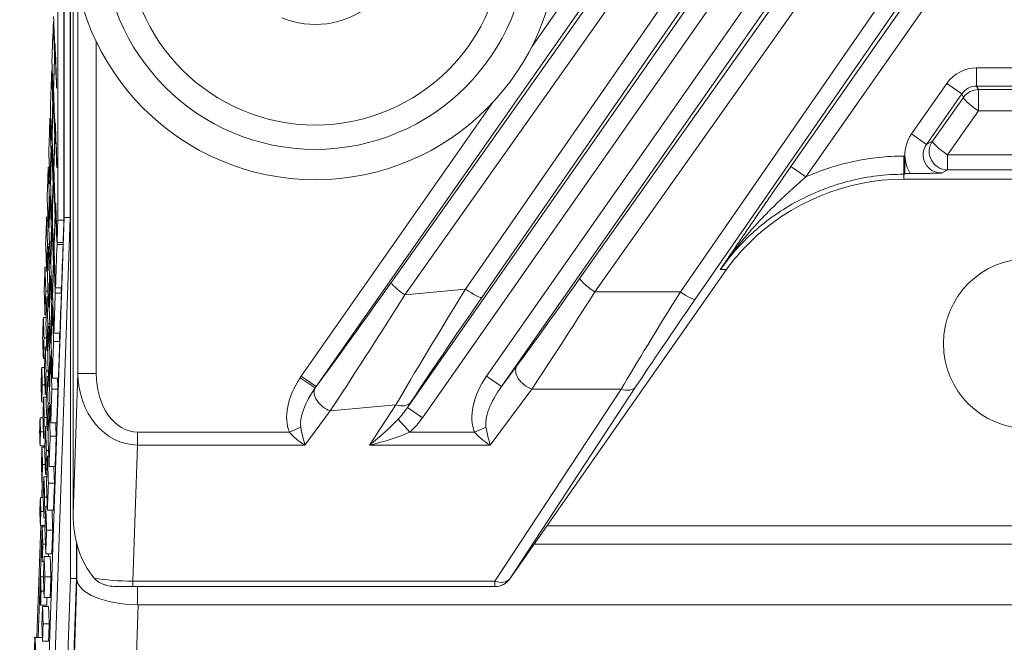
# Model space of a CAD drawing. Header units: millimetres. Extents: x 4 to 836, y 5 to 589.
# Tile 135 of 163: x 662 to 678, y 284 to 294. Entities that reach past the tile are written whole.
import ezdxf

# ---------------------------------------------------------------- set-up
doc = ezdxf.new("R2010")
doc.units = ezdxf.units.MM
doc.layers.add('1', color=7, linetype='Continuous', true_color=0xffffff)
doc.styles.add('ideas_simplex', font='simplex.shx')
doc.dimstyles.get("Standard").update_dxf_attribs({"dimtxt": 0.18, "dimasz": 0.18, "dimexe": 0.18, "dimexo": 0.0625, "dimgap": 0.09, "dimtad": 0, "dimtih": 1, "dimtoh": 1, "dimdec": 4, "dimzin": 0, "dimdsep": 46, "dimtxsty": 'Standard', "dimcen": 0.09, "dimadec": 0, "dimazin": 0, "dimtfac": 1, "dimtdec": 4, "dimtofl": 0, "dimtmove": 0, "dimatfit": 3, "dimfxl": 1, "dimtolj": 1, "dimtzin": 0, "dimarcsym": 0})

# ---------------------------------------------------------------- blocks, each defined once
blk = doc.blocks.new('_U5')
at = {"layer": '1', "color": 152, "lineweight": 13}
for p, q in [((691.391509, 321.859267), (806.925403, 321.859267)), ((663.165133, 260.359191), (806.925403, 260.359191))]:
    blk.add_line(p, q, dxfattribs=at)
at = {"layer": '1', "color": 27, "lineweight": 13}
blk.add_line((804.925403, 321.859267), (804.925403, 260.359191), dxfattribs=at)
at = {"layer": '1', "color": 87, "lineweight": 25}
for p, q in [((803.425403, 299.696729), (797.800403, 299.696729)), ((797.800403, 299.696729), (797.800403, 298.196729)), ((803.425403, 298.196729), (803.425403, 299.696729)), ((797.800403, 284.021729), (797.800403, 282.521729)), ((803.425403, 282.521729), (803.425403, 284.021729)), ((797.800403, 282.521729), (803.425403, 282.521729))]:
    blk.add_line(p, q, dxfattribs=at)
at = {"layer": '1', "color": 27, "lineweight": 18}
for points in [[(804.925403, 321.859267), (805.454384, 318.859269), (804.396422, 318.859265)], [(804.925403, 260.359191), (804.396422, 263.359189), (805.454384, 263.359193)]]:
    blk.add_solid(points, dxfattribs=at)
at = {"layer": '1', "color": 87, "linetype": 'Continuous', "lineweight": 25, "char_height": 3, "attachment_point": 7, "rotation": 90, "line_spacing_factor": 1.204819, "style": 'ideas_simplex'}
for s, insert in [('\\W1.2558;2.421', (803.271903, 283.969229)), ('\\W1.2097;61,5', (795.959403, 285.454229))]:
    blk.add_mtext(s, dxfattribs=dict(at, insert=insert))
blk = doc.blocks.new('_U6')
at = {"layer": '1', "color": 152, "lineweight": 13}
for p, q in [((707.915586, 361.359343), (604.33873, 361.359343)), ((696.641509, 245.904525), (604.338729, 245.904525))]:
    blk.add_line(p, q, dxfattribs=at)
at = {"layer": '1', "color": 27, "lineweight": 13}
blk.add_line((606.338729, 245.904525), (606.33873, 361.359343), dxfattribs=at)
at = {"layer": '1', "color": 87, "lineweight": 25}
for p, q in [((604.83873, 310.734434), (599.21373, 310.734434)), ((599.21373, 310.734434), (599.21373, 309.234434)), ((604.83873, 309.234434), (604.83873, 310.734434)), ((599.21373, 298.029434), (599.21373, 296.529434)), ((604.83873, 296.529434), (604.83873, 298.029434)), ((599.21373, 296.529434), (604.83873, 296.529434))]:
    blk.add_line(p, q, dxfattribs=at)
at = {"layer": '1', "color": 27, "lineweight": 18}
for points in [[(606.33873, 361.359343), (606.86771, 358.359345), (605.809749, 358.359341)], [(606.338729, 245.904525), (605.809749, 248.904523), (606.86771, 248.904527)]]:
    blk.add_solid(points, dxfattribs=at)
at = {"layer": '1', "color": 87, "linetype": 'Continuous', "lineweight": 25, "char_height": 3, "attachment_point": 7, "rotation": 90, "line_spacing_factor": 1.204819, "style": 'ideas_simplex'}
for s, insert in [('\\W1.1692;115,5', (597.37273, 296.491934)), ('\\W1.2097;4.55', (604.68523, 297.976934))]:
    blk.add_mtext(s, dxfattribs=dict(at, insert=insert))

msp = doc.modelspace()

# ---------------------------------------------------------------- linework, layer by layer
at = {"layer": '1', "color": 27, "linetype": 'Continuous', "lineweight": 13}
for p, q in [((669.367, 290.057), (679.594, 304.821)), ((679.865, 304.684), (669.637, 289.92)), ((668.411, 288.109), (679.966, 304.612)), ((680.212, 304.44), (668.656, 287.937)), ((670.458, 294.048), (677.552, 304.179)), ((677.797, 304.007), (666.906, 288.453)), ((668.146, 290.17), (677.892, 303.941)), ((678.113, 303.734), (668.367, 289.963)), ((669.712, 288.625), (680.284, 303.723)), ((680.53, 303.551), (669.958, 288.453)), ((671.253, 290.235), (680.628, 303.482)), ((680.873, 303.258), (671.498, 290.011)), ((672.907, 290.011), (681.473, 302.377)), ((681.718, 302.257), (673.153, 289.892)), ((674.729, 292.077), (681.778, 302.143)), ((682.023, 301.971), (674.975, 291.905)), ((662.981, 288.667), (662.981, 295.016)), ((663.281, 294.137), (663.281, 288.667)), ((677.789, 293.699), (677.789, 293.399)), ((677.789, 293.699), (699.994, 293.699)), ((676.717, 292.613), (677.298, 293.443)), ((677.298, 293.443), (677.544, 293.271)), ((699.994, 293.399), (677.789, 293.399)), ((677.789, 293.399), (677.819, 293.343)), ((677.819, 293.343), (699.964, 293.343)), ((677.819, 292.991), (677.819, 293.343)), ((677.544, 293.271), (676.962, 292.441)), ((677.062, 292.493), (677.573, 293.215)), ((677.573, 293.215), (677.544, 293.271)), ((666.661, 288.625), (669.813, 293.127)), ((677.819, 292.991), (677.308, 292.269)), ((699.964, 292.991), (677.819, 292.991)), ((676.717, 292.613), (676.962, 292.441)), ((676.962, 292.441), (677.062, 292.493)), ((676.588, 292.249), (676.608, 292.249)), ((676.588, 291.949), (676.588, 292.249)), ((677.308, 292.021), (677.308, 292.269)), ((677.308, 292.269), (700.475, 292.269)), ((674.975, 291.905), (674.729, 292.077)), ((676.608, 291.949), (676.588, 291.949)), ((676.588, 291.949), (676.588, 291.868)), ((677.308, 292.021), (677.208, 291.969)), ((700.475, 292.021), (677.308, 292.021)), ((668.367, 289.963), (669.367, 290.057)), ((671.498, 290.011), (672.907, 290.011)), ((669.958, 288.453), (670.212, 288.795)), ((662.901, 286.357), (662.981, 288.667)), ((663.281, 288.667), (662.981, 288.667)), ((666.906, 288.453), (666.661, 288.625)), ((669.712, 288.625), (669.958, 288.453)), ((666.889, 288.429), (666.64, 288.595)), ((670.458, 288.411), (669.773, 287.49)), ((669.85, 285.247), (671.93, 288.411)), ((672.176, 288.451), (670.096, 285.287)), ((671.93, 288.411), (670.458, 288.411)), ((668.221, 288.153), (667.138, 288.051)), ((667.784, 287.49), (668.221, 288.153)), ((668.466, 288.193), (668.411, 288.109)), ((667.138, 288.051), (666.721, 287.49)), ((668.656, 287.937), (668.411, 288.109)), ((668.449, 287.702), (668.257, 287.915)), ((663.964, 287.702), (663.964, 287.49)), ((663.964, 287.702), (666.465, 287.702)), ((666.465, 287.702), (666.653, 287.782)), ((668.449, 287.702), (669.517, 287.702)), ((669.517, 287.702), (669.705, 287.782)), ((663.964, 287.49), (663.886, 285.247)), ((666.721, 287.49), (663.964, 287.49)), ((669.773, 287.49), (667.784, 287.49)), ((663.886, 285.247), (663.886, 285.159)), ((663.886, 285.247), (669.85, 285.247)), ((669.85, 285.247), (669.85, 285.159)), ((670.096, 285.287), (670.098, 285.287))]:
    msp.add_line(p, q, dxfattribs=at)
at = {"layer": '1', "color": 18, "linetype": 'Continuous', "lineweight": 18}
for p, q in [((662.856, 300.11), (662.856, 285.293)), ((662.414, 287.454), (662.415, 287.476)), ((662.385, 286.628), (662.394, 286.883)), ((662.305, 284.32), (662.369, 286.164)), ((662.956, 285.896), (662.956, 285.293)), ((662.856, 285.293), (662.315, 269.793)), ((662.956, 285.293), (662.415, 269.793)), ((662.856, 285.293), (662.956, 285.293))]:
    msp.add_line(p, q, dxfattribs=at)
at = {"layer": '1', "color": 7, "linetype": 'Continuous', "lineweight": 18}
for p, q in [((662.755, 296.61), (662.755, 291.236)), ((662.855, 296.61), (662.855, 291.236)), ((662.755, 291.236), (662.151, 273.91)), ((662.855, 291.236), (662.251, 273.91)), ((662.855, 291.236), (662.755, 291.236)), ((662.407, 286.628), (662.416, 286.883)), ((662.327, 284.32), (662.391, 286.164))]:
    msp.add_line(p, q, dxfattribs=at)
at = {"layer": '1', "color": 27, "linetype": 'Continuous', "lineweight": 18}
for p, q in [((662.901, 295.589), (662.901, 286.357)), ((676.608, 292.249), (676.608, 291.959)), ((701.195, 291.868), (676.588, 291.868)), ((676.694, 291.959), (676.608, 291.959)), ((676.608, 291.959), (676.608, 291.949)), ((673.665, 290.38), (670.098, 285.287)), ((663.886, 285.159), (663.65, 285.159)), ((669.85, 285.159), (663.886, 285.159)), ((669.852, 285.159), (669.85, 285.159))]:
    msp.add_line(p, q, dxfattribs=at)
at = {"layer": '1', "color": 163, "linetype": 'Continuous', "lineweight": 18}
for p, q in [((662.582, 294.461), (662.576, 294.461)), ((662.607, 294.06), (662.604, 294.06)), ((662.598, 293.888), (662.596, 293.888)), ((662.6, 293.949), (662.6, 293.949)), ((662.558, 293.663), (662.548, 293.663)), ((662.577, 293.23), (662.573, 293.23)), ((662.583, 293.234), (662.577, 293.234)), ((662.573, 293.116), (662.567, 293.116)), ((662.533, 292.865), (662.52, 292.865)), ((662.611, 292.749), (662.609, 292.749)), ((662.603, 292.576), (662.6, 292.576)), ((662.605, 292.637), (662.604, 292.637)), ((662.557, 292.511), (662.546, 292.511)), ((662.56, 292.409), (662.55, 292.409)), ((662.548, 292.343), (662.538, 292.343)), ((662.509, 292.067), (662.492, 292.067)), ((662.582, 291.918), (662.577, 291.918)), ((662.588, 291.923), (662.582, 291.923)), ((662.53, 291.792), (662.519, 291.792)), ((662.578, 291.804), (662.571, 291.804)), ((662.523, 291.571), (662.509, 291.571)), ((662.537, 291.583), (662.523, 291.583)), ((662.615, 291.437), (662.613, 291.437)), ((662.486, 291.243), (662.465, 291.243)), ((662.607, 291.264), (662.605, 291.264)), ((662.609, 291.326), (662.609, 291.326)), ((662.505, 291.072), (662.492, 291.072)), ((662.561, 291.199), (662.55, 291.199)), ((662.565, 291.097), (662.555, 291.097)), ((662.75, 291.191), (662.65, 291.191)), ((662.552, 291.031), (662.543, 291.031)), ((662.512, 290.798), (662.48, 290.798)), ((662.514, 290.757), (662.496, 290.757)), ((662.736, 290.79), (662.636, 290.79)), ((662.737, 290.824), (662.637, 290.824)), ((662.586, 290.606), (662.582, 290.606)), ((662.592, 290.611), (662.586, 290.611)), ((662.463, 290.418), (662.438, 290.418)), ((662.534, 290.48), (662.523, 290.48)), ((662.582, 290.492), (662.576, 290.492)), ((662.482, 290.353), (662.465, 290.353)), ((662.527, 290.259), (662.514, 290.259)), ((662.541, 290.271), (662.528, 290.271)), ((662.487, 290.026), (662.452, 290.026)), ((662.49, 289.932), (662.469, 289.932)), ((662.708, 289.991), (662.608, 289.991)), ((662.711, 290.079), (662.611, 290.079)), ((662.51, 289.76), (662.496, 289.76)), ((662.565, 289.887), (662.555, 289.887)), ((662.569, 289.785), (662.559, 289.785)), ((662.459, 289.634), (662.438, 289.634)), ((662.557, 289.72), (662.547, 289.72)), ((662.457, 289.592), (662.411, 289.592)), ((662.517, 289.486), (662.485, 289.486)), ((662.518, 289.446), (662.501, 289.446)), ((662.685, 289.334), (662.585, 289.334)), ((662.462, 289.253), (662.423, 289.253)), ((662.538, 289.168), (662.528, 289.168)), ((662.68, 289.194), (662.58, 289.194)), ((662.467, 289.106), (662.442, 289.106)), ((662.487, 289.041), (662.469, 289.041)), ((662.532, 288.947), (662.518, 288.947)), ((662.546, 288.959), (662.532, 288.959)), ((662.436, 288.914), (662.411, 288.914)), ((662.431, 288.766), (662.384, 288.766)), ((662.492, 288.714), (662.456, 288.714)), ((662.437, 288.481), (662.394, 288.481)), ((662.495, 288.62), (662.474, 288.62)), ((662.659, 288.589), (662.559, 288.589)), ((662.463, 288.322), (662.442, 288.322)), ((662.514, 288.449), (662.501, 288.449)), ((662.651, 288.408), (662.551, 288.408)), ((662.412, 288.195), (662.384, 288.195)), ((662.462, 288.28), (662.415, 288.28)), ((662.521, 288.175), (662.489, 288.175)), ((662.523, 288.134), (662.505, 288.134)), ((662.404, 287.94), (662.357, 287.94)), ((662.466, 287.941), (662.427, 287.941)), ((662.632, 287.856), (662.532, 287.856)), ((662.412, 287.708), (662.365, 287.708)), ((662.472, 287.794), (662.447, 287.794)), ((662.491, 287.729), (662.474, 287.729)), ((662.44, 287.603), (662.415, 287.603)), ((662.623, 287.635), (662.523, 287.635)), ((662.436, 287.476), (662.357, 287.476)), ((662.435, 287.454), (662.388, 287.454)), ((662.496, 287.402), (662.461, 287.402)), ((662.441, 287.169), (662.398, 287.169)), ((662.499, 287.308), (662.478, 287.308)), ((662.468, 287.01), (662.447, 287.01)), ((662.605, 287.137), (662.505, 287.137)), ((662.417, 286.883), (662.388, 286.883)), ((662.466, 286.968), (662.42, 286.968)), ((662.594, 286.863), (662.494, 286.863)), ((662.408, 286.628), (662.362, 286.628)), ((662.471, 286.63), (662.432, 286.63)), ((662.416, 286.396), (662.37, 286.396)), ((662.476, 286.482), (662.451, 286.482)), ((662.578, 286.418), (662.478, 286.418)), ((662.445, 286.291), (662.42, 286.291)), ((662.44, 286.164), (662.362, 286.164)), ((662.439, 286.142), (662.393, 286.142)), ((662.565, 286.09), (662.465, 286.09)), ((662.446, 285.857), (662.403, 285.857)), ((662.421, 285.572), (662.393, 285.572)), ((662.524, 285.656), (662.424, 285.656)), ((662.551, 285.698), (662.451, 285.698)), ((662.413, 285.317), (662.366, 285.317)), ((662.536, 285.318), (662.436, 285.318)), ((662.421, 285.085), (662.374, 285.085)), ((662.524, 284.979), (662.424, 284.979)), ((662.466, 284.852), (662.366, 284.852)), ((662.497, 284.831), (662.397, 284.831)), ((662.507, 284.545), (662.407, 284.545)), ((662.497, 284.26), (662.397, 284.26))]:
    msp.add_line(p, q, dxfattribs=at)
at = {"layer": '1', "color": 252, "linetype": 'Continuous', "lineweight": 18}
for p, q in [((707.074, 286.159), (670.709, 286.159)), ((670.499, 285.859), (707.284, 285.859)), ((713.809, 284.859), (663.974, 284.859))]:
    msp.add_line(p, q, dxfattribs=at)
at = {"layer": '1', "color": 252, "linetype": 'Continuous', "lineweight": 13}
for p, q in [((662.965, 285.273), (662.965, 285.861)), ((662.424, 269.787), (662.965, 285.273)), ((663.964, 285.159), (663.964, 284.859)), ((663.974, 284.859), (663.423, 269.08))]:
    msp.add_line(p, q, dxfattribs=at)
at = {"layer": '1', "color": 5, "linetype": 'Continuous', "lineweight": 18}
msp.add_line((662.386, 284.32), (662.261, 284.32), dxfattribs=at)
at = {"layer": '1', "color": 9, "linetype": 'Continuous', "lineweight": 18}
for radius in [4, 3.5]:
    msp.add_circle((666.892, 295.859), radius, dxfattribs=at)
at = {"layer": '1', "color": 9, "linetype": 'Continuous', "lineweight": 13}
msp.add_circle((666.892, 295.859), 3.1, dxfattribs=at)
at = {"layer": '1', "color": 252, "linetype": 'Continuous', "lineweight": 13}
msp.add_circle((678.642, 289.159), 1.4, dxfattribs=at)
at = {"layer": '1', "color": 9, "linetype": 'Continuous', "lineweight": 18}
msp.add_arc((666.892, 295.859), 1.443, 247.4773, 307.4773, dxfattribs=at)
at = {"layer": '1', "color": 27, "linetype": 'Continuous', "lineweight": 13}
for centre, major_axis, ratio, start_param, end_param in [((677.79, 293.099), (-0.277, 0.533), 0.999226, 5.803537, 6.762834), ((677.79, 293.099), (-0.139, 0.267), 0.997682, 5.803537, 6.762834), ((677.819, 293.043), (-0.266, -0.139), 0.999226, 4.232741, 5.192037), ((677.819, 293.043), (0.245, -0.173), 0.14246, 3.176859, 4.812872), ((677.209, 292.27), (-0.534, -0.278), 0.997152, 5.193523, 5.836957), ((677.209, 292.27), (-0.268, -0.14), 0.991514, 5.193523, 7.372847), ((677.308, 292.321), (0.139, -0.266), 0.997152, 3.622727, 5.802051), ((677.308, 292.321), (0.245, -0.173), 0.14246, 3.176859, 4.812872), ((677.209, 292.27), (-0.534, -0.278), 0.997152, 5.836957, 6.345919), ((668.243, 290.472), (-2.045, -2.904), 0.026719, 0.821241, 1.485555), ((668.392, 289.998), (-0.245, 0.173), 0.14241, 0.035266, 1.570615), ((671.468, 290.704), (-1.892, -2.699), 0.028594, 0.805442, 1.416307), ((671.498, 290.063), (0.245, -0.173), 0.14246, 3.176859, 4.812872), ((668.489, 290.3), (-2.016, -3.203), 0.020276, 0.805409, 1.478302), ((669.733, 290.417), (-1.998, -3.201), 0.031993, 4.844909, 5.517802), ((669.978, 290.245), (-2.026, -2.902), 0.026683, 4.84311, 5.516003), ((669.392, 290.092), (0.247, -0.171), 0.142401, 4.710776, 6.247919), ((671.713, 290.532), (-1.892, -3), 0.027453, 0.802715, 1.413581), ((673.349, 290.532), (-1.892, -3), 0.027453, 4.904239, 5.515104), ((672.907, 290.063), (0.247, -0.171), 0.14345, 4.81143, 6.247914), ((673.594, 290.36), (-1.892, -2.699), 0.028594, 4.906965, 5.517831), ((670.458, 288.623), (0.241, -0.179), 0.626002, 3.186361, 5.147662), ((663.982, 288.692), (-0.042, -1.202), 0.831726, 4.761749, 6.307865), ((663.982, 288.692), (0.035, 0.99), 0.706891, 1.620157, 3.166273), ((670.219, 288.302), (0.572, 0.769), 0.626002, 1.615564, 2.791467), ((667.167, 288.302), (0.572, 0.769), 0.626002, 1.65348, 2.791467), ((667.167, 288.302), (-0.46, -0.619), 0.389276, 4.795073, 5.93306), ((667.138, 288.263), (-0.241, 0.179), 0.626002, 0.082684, 2.006069), ((670.219, 288.302), (-0.46, -0.619), 0.389276, 4.757157, 5.93306), ((671.93, 288.623), (0.251, -0.165), 0.641183, 5.111399, 6.237691), ((668.221, 288.365), (0.251, -0.165), 0.641183, 5.111399, 6.237691), ((668.179, 288.302), (-0.408, -0.621), 0.403543, 1.184408, 1.525302), ((667.784, 287.702), (-0.66, -0.541), 0.194741, 1.41266, 2.198058), ((668.179, 288.302), (-0.514, -0.782), 0.641183, 1.184408, 1.525302), ((666.721, 287.702), (-0.346, 0.265), 0.403982, 1.08556, 1.870958), ((666.721, 287.702), (-0.083, 0.388), 0.13042, 1.335051, 2.120449), ((667.784, 287.702), (-0.939, -0.223), 0.214071, 1.520116, 2.305514), ((669.773, 287.702), (-0.346, 0.265), 0.403982, 1.08556, 1.870958), ((669.773, 287.702), (-0.083, 0.388), 0.13042, 1.335051, 2.120449), ((663.869, 285.459), (-1, 0.009), 0.211935, 0.902631, 1.590052), ((669.85, 285.459), (0, 0.3), 0.999093, 3.141593, 4.10195), ((669.85, 285.459), (-0.251, 0.165), 0.641183, 1.969807, 3.096099)]:
    msp.add_ellipse(centre, major_axis=major_axis, ratio=ratio, start_param=start_param, end_param=end_param, dxfattribs=at)
at = {"layer": '1', "color": 27, "linetype": 'Continuous', "lineweight": 18}
for centre, major_axis, ratio, start_param, end_param in [((663.901, 286.392), (0.049, 1.414), 0.706891, 1.620157, 2.478852), ((669.852, 285.459), (-0.3, 0), 0.999093, 1.570796, 2.531154)]:
    msp.add_ellipse(centre, major_axis=major_axis, ratio=ratio, start_param=start_param, end_param=end_param, dxfattribs=at)
at = {"layer": '1', "color": 252, "linetype": 'Continuous', "lineweight": 18}
for centre, major_axis, ratio, start_param, end_param in [((663.964, 285.273), (-1, 0.017), 0.414035, 0.042133, 1.578023), ((663.999, 286.273), (-0.049, -1.414), 0.706891, 0.014454, 0.02468)]:
    msp.add_ellipse(centre, major_axis=major_axis, ratio=ratio, start_param=start_param, end_param=end_param, dxfattribs=at)
at = {"layer": '1', "color": 163, "linetype": 'Continuous', "lineweight": 18}
for points in [[(662.65, 296.577), (662.65, 294.782), (662.65, 292.986), (662.65, 291.191)], [(662.75, 296.577), (662.75, 294.782), (662.75, 292.986), (662.75, 291.191)], [(662.553, 293.804), (662.56, 294.023), (662.568, 294.242), (662.576, 294.461)], [(662.576, 294.461), (662.582, 294.27), (662.589, 294.079), (662.596, 293.888)], [(662.6, 293.949), (662.593, 294.149), (662.586, 294.349), (662.579, 294.549)], [(662.579, 293.349), (662.588, 293.586), (662.596, 293.823), (662.604, 294.06)], [(662.605, 294.103), (662.603, 294.052), (662.601, 294.001), (662.6, 293.949)], [(662.604, 294.06), (662.612, 293.829), (662.62, 293.598), (662.628, 293.367)], [(662.63, 293.402), (662.621, 293.635), (662.613, 293.869), (662.605, 294.103)], [(662.596, 293.888), (662.588, 293.669), (662.58, 293.449), (662.573, 293.23)], [(662.527, 293.059), (662.534, 293.26), (662.541, 293.462), (662.548, 293.663)], [(662.548, 293.663), (662.554, 293.481), (662.56, 293.298), (662.567, 293.116)], [(662.573, 293.23), (662.566, 293.421), (662.559, 293.612), (662.553, 293.804)], [(662.604, 292.637), (662.596, 292.875), (662.588, 293.112), (662.579, 293.349)], [(662.628, 293.367), (662.629, 293.379), (662.629, 293.39), (662.63, 293.402)], [(662.554, 292.576), (662.562, 292.796), (662.57, 293.015), (662.577, 293.234)], [(662.577, 293.234), (662.585, 293.015), (662.592, 292.796), (662.6, 292.576)], [(662.546, 292.511), (662.539, 292.694), (662.533, 292.876), (662.527, 293.059)], [(662.567, 293.116), (662.56, 292.914), (662.553, 292.712), (662.546, 292.511)], [(662.501, 292.314), (662.507, 292.498), (662.513, 292.681), (662.52, 292.865)], [(662.52, 292.865), (662.526, 292.691), (662.532, 292.517), (662.538, 292.343)], [(662.584, 292.037), (662.592, 292.274), (662.6, 292.511), (662.609, 292.749)], [(662.61, 292.792), (662.608, 292.74), (662.606, 292.689), (662.604, 292.637)], [(662.609, 292.749), (662.617, 292.517), (662.625, 292.286), (662.633, 292.055)], [(662.634, 292.09), (662.626, 292.324), (662.618, 292.558), (662.61, 292.792)], [(662.577, 291.918), (662.57, 292.138), (662.562, 292.357), (662.554, 292.576)], [(662.6, 292.576), (662.592, 292.357), (662.585, 292.138), (662.577, 291.918)], [(662.529, 291.804), (662.536, 292.006), (662.543, 292.207), (662.55, 292.409)], [(662.55, 292.409), (662.557, 292.207), (662.564, 292.006), (662.571, 291.804)], [(662.519, 291.792), (662.513, 291.966), (662.507, 292.14), (662.501, 292.314)], [(662.538, 292.343), (662.532, 292.159), (662.525, 291.975), (662.519, 291.792)], [(662.474, 291.569), (662.48, 291.735), (662.486, 291.901), (662.492, 292.067)], [(662.492, 292.067), (662.498, 291.901), (662.503, 291.736), (662.509, 291.571)], [(662.609, 291.326), (662.6, 291.563), (662.592, 291.8), (662.584, 292.037)], [(662.633, 292.055), (662.633, 292.067), (662.634, 292.078), (662.634, 292.09)], [(662.559, 291.264), (662.566, 291.484), (662.574, 291.703), (662.582, 291.923)], [(662.582, 291.923), (662.589, 291.703), (662.597, 291.484), (662.605, 291.264)], [(662.55, 291.199), (662.543, 291.401), (662.536, 291.602), (662.529, 291.804)], [(662.571, 291.804), (662.564, 291.602), (662.557, 291.401), (662.55, 291.199)], [(662.492, 291.072), (662.486, 291.238), (662.48, 291.403), (662.474, 291.569)], [(662.509, 291.571), (662.503, 291.405), (662.498, 291.238), (662.492, 291.072)], [(662.504, 291.031), (662.51, 291.215), (662.517, 291.399), (662.523, 291.583)], [(662.523, 291.583), (662.53, 291.399), (662.536, 291.215), (662.543, 291.031)], [(662.588, 290.725), (662.597, 290.963), (662.605, 291.2), (662.613, 291.437)], [(662.614, 291.48), (662.612, 291.429), (662.61, 291.377), (662.609, 291.326)], [(662.637, 290.824), (662.629, 291.043), (662.622, 291.261), (662.614, 291.48)], [(662.449, 290.798), (662.455, 290.947), (662.46, 291.095), (662.465, 291.243)], [(662.465, 291.243), (662.47, 291.095), (662.475, 290.947), (662.48, 290.798)], [(662.582, 290.606), (662.574, 290.826), (662.566, 291.045), (662.559, 291.264)], [(662.605, 291.264), (662.597, 291.045), (662.589, 290.826), (662.582, 290.606)], [(662.534, 290.492), (662.541, 290.694), (662.548, 290.895), (662.555, 291.097)], [(662.555, 291.097), (662.562, 290.895), (662.569, 290.694), (662.576, 290.492)], [(662.65, 291.191), (662.645, 291.069), (662.641, 290.946), (662.637, 290.824)], [(662.75, 291.191), (662.745, 291.069), (662.741, 290.946), (662.737, 290.824)], [(662.523, 290.48), (662.517, 290.664), (662.51, 290.847), (662.504, 291.031)], [(662.543, 291.031), (662.536, 290.847), (662.53, 290.664), (662.523, 290.48)], [(662.465, 290.353), (662.46, 290.501), (662.455, 290.65), (662.449, 290.798)], [(662.48, 290.798), (662.475, 290.65), (662.47, 290.501), (662.465, 290.353)], [(662.479, 290.259), (662.485, 290.425), (662.49, 290.591), (662.496, 290.757)], [(662.496, 290.757), (662.502, 290.591), (662.508, 290.425), (662.514, 290.259)], [(662.636, 290.79), (662.627, 290.553), (662.619, 290.316), (662.611, 290.079)], [(662.736, 290.79), (662.727, 290.553), (662.719, 290.316), (662.711, 290.079)], [(662.734, 290.824), (662.735, 290.813), (662.735, 290.801), (662.736, 290.79)], [(662.611, 290.079), (662.603, 290.295), (662.596, 290.51), (662.588, 290.725)], [(662.424, 290.026), (662.429, 290.156), (662.433, 290.287), (662.438, 290.418)], [(662.438, 290.418), (662.442, 290.287), (662.447, 290.156), (662.452, 290.026)], [(662.576, 290.492), (662.569, 290.29), (662.562, 290.089), (662.555, 289.887)], [(662.496, 289.76), (662.49, 289.927), (662.485, 290.093), (662.479, 290.259)], [(662.514, 290.259), (662.508, 290.093), (662.502, 289.927), (662.496, 289.76)], [(662.508, 289.72), (662.515, 289.903), (662.521, 290.087), (662.528, 290.271)], [(662.528, 290.271), (662.534, 290.087), (662.541, 289.903), (662.547, 289.72)], [(662.438, 289.634), (662.433, 289.764), (662.429, 289.895), (662.424, 290.026)], [(662.452, 290.026), (662.447, 289.895), (662.442, 289.764), (662.438, 289.634)], [(662.454, 289.486), (662.459, 289.635), (662.464, 289.783), (662.469, 289.932)], [(662.469, 289.932), (662.475, 289.783), (662.48, 289.635), (662.485, 289.486)], [(662.585, 289.334), (662.578, 289.54), (662.57, 289.747), (662.563, 289.953)], [(662.608, 289.991), (662.6, 289.772), (662.592, 289.553), (662.585, 289.334)], [(662.708, 289.991), (662.7, 289.772), (662.692, 289.553), (662.685, 289.334)], [(662.705, 290.079), (662.706, 290.05), (662.707, 290.021), (662.708, 289.991)], [(662.559, 289.785), (662.566, 289.588), (662.573, 289.391), (662.58, 289.194)], [(662.528, 289.168), (662.521, 289.352), (662.515, 289.536), (662.508, 289.72)], [(662.547, 289.72), (662.541, 289.536), (662.534, 289.352), (662.528, 289.168)], [(662.399, 289.253), (662.403, 289.366), (662.407, 289.479), (662.411, 289.592)], [(662.411, 289.592), (662.415, 289.479), (662.419, 289.366), (662.423, 289.253)], [(662.469, 289.041), (662.464, 289.19), (662.459, 289.338), (662.454, 289.486)], [(662.485, 289.486), (662.48, 289.338), (662.475, 289.19), (662.469, 289.041)], [(662.483, 288.947), (662.489, 289.113), (662.495, 289.279), (662.501, 289.446)], [(662.501, 289.446), (662.507, 289.279), (662.512, 289.113), (662.518, 288.947)], [(662.675, 289.334), (662.676, 289.287), (662.678, 289.24), (662.68, 289.194)], [(662.411, 288.914), (662.407, 289.027), (662.403, 289.14), (662.399, 289.253)], [(662.423, 289.253), (662.419, 289.14), (662.415, 289.027), (662.411, 288.914)], [(662.559, 288.589), (662.552, 288.786), (662.545, 288.983), (662.538, 289.18)], [(662.58, 289.194), (662.573, 288.992), (662.566, 288.791), (662.559, 288.589)], [(662.68, 289.194), (662.673, 288.992), (662.666, 288.791), (662.659, 288.589)], [(662.429, 288.714), (662.433, 288.845), (662.438, 288.975), (662.442, 289.106)], [(662.442, 289.106), (662.447, 288.975), (662.451, 288.845), (662.456, 288.714)], [(662.501, 288.449), (662.495, 288.615), (662.489, 288.781), (662.483, 288.947)], [(662.518, 288.947), (662.512, 288.781), (662.507, 288.615), (662.501, 288.449)], [(662.513, 288.408), (662.519, 288.592), (662.526, 288.776), (662.532, 288.959)], [(662.532, 288.959), (662.539, 288.776), (662.545, 288.592), (662.551, 288.408)], [(662.374, 288.481), (662.377, 288.576), (662.381, 288.671), (662.384, 288.766)], [(662.384, 288.766), (662.387, 288.671), (662.391, 288.576), (662.394, 288.481)], [(662.442, 288.322), (662.438, 288.453), (662.433, 288.583), (662.429, 288.714)], [(662.456, 288.714), (662.451, 288.583), (662.447, 288.453), (662.442, 288.322)], [(662.384, 288.195), (662.381, 288.29), (662.377, 288.385), (662.374, 288.481)], [(662.394, 288.481), (662.391, 288.385), (662.387, 288.29), (662.384, 288.195)], [(662.458, 288.175), (662.463, 288.323), (662.469, 288.471), (662.474, 288.62)], [(662.474, 288.62), (662.479, 288.471), (662.484, 288.323), (662.489, 288.175)], [(662.645, 288.589), (662.647, 288.529), (662.649, 288.468), (662.651, 288.408)], [(662.532, 287.856), (662.526, 288.04), (662.519, 288.224), (662.513, 288.408)], [(662.551, 288.408), (662.545, 288.224), (662.539, 288.04), (662.532, 287.856)], [(662.651, 288.408), (662.645, 288.224), (662.639, 288.04), (662.632, 287.856)], [(662.404, 287.941), (662.408, 288.054), (662.411, 288.167), (662.415, 288.28)], [(662.415, 288.28), (662.419, 288.167), (662.423, 288.054), (662.427, 287.941)], [(662.474, 287.729), (662.469, 287.878), (662.463, 288.026), (662.458, 288.175)], [(662.489, 288.175), (662.484, 288.026), (662.479, 287.878), (662.474, 287.729)], [(662.488, 287.635), (662.494, 287.801), (662.499, 287.968), (662.505, 288.134)], [(662.505, 288.134), (662.511, 287.968), (662.517, 287.801), (662.523, 287.635)], [(662.349, 287.708), (662.352, 287.785), (662.354, 287.863), (662.357, 287.94)], [(662.357, 287.94), (662.36, 287.863), (662.362, 287.785), (662.365, 287.708)], [(662.415, 287.603), (662.411, 287.716), (662.408, 287.828), (662.404, 287.941)], [(662.427, 287.941), (662.423, 287.828), (662.419, 287.716), (662.415, 287.603)], [(662.615, 287.856), (662.617, 287.783), (662.62, 287.709), (662.623, 287.635)], [(662.357, 287.476), (662.354, 287.553), (662.352, 287.631), (662.349, 287.708)], [(662.365, 287.708), (662.362, 287.631), (662.36, 287.553), (662.357, 287.476)], [(662.433, 287.402), (662.438, 287.533), (662.442, 287.663), (662.447, 287.794)], [(662.447, 287.794), (662.451, 287.663), (662.456, 287.533), (662.461, 287.402)], [(662.505, 287.137), (662.499, 287.303), (662.494, 287.469), (662.488, 287.635)], [(662.523, 287.635), (662.517, 287.469), (662.511, 287.303), (662.505, 287.137)], [(662.623, 287.635), (662.617, 287.469), (662.611, 287.303), (662.605, 287.137)], [(662.378, 287.169), (662.382, 287.264), (662.385, 287.359), (662.388, 287.454)], [(662.388, 287.454), (662.392, 287.359), (662.395, 287.264), (662.398, 287.169)], [(662.447, 287.01), (662.442, 287.141), (662.438, 287.271), (662.433, 287.402)], [(662.461, 287.402), (662.456, 287.271), (662.451, 287.141), (662.447, 287.01)], [(662.388, 286.883), (662.385, 286.979), (662.382, 287.074), (662.378, 287.169)], [(662.398, 287.169), (662.395, 287.074), (662.392, 286.979), (662.388, 286.883)], [(662.463, 286.863), (662.468, 287.011), (662.473, 287.16), (662.478, 287.308)], [(662.478, 287.308), (662.483, 287.16), (662.489, 287.011), (662.494, 286.863)], [(662.584, 287.137), (662.587, 287.045), (662.591, 286.954), (662.594, 286.863)], [(662.408, 286.63), (662.412, 286.742), (662.416, 286.855), (662.42, 286.968)], [(662.42, 286.968), (662.424, 286.855), (662.428, 286.742), (662.432, 286.63)], [(662.478, 286.418), (662.473, 286.566), (662.468, 286.714), (662.463, 286.863)], [(662.494, 286.863), (662.489, 286.714), (662.483, 286.566), (662.478, 286.418)], [(662.594, 286.863), (662.589, 286.714), (662.583, 286.566), (662.578, 286.418)], [(662.353, 286.396), (662.356, 286.474), (662.359, 286.551), (662.362, 286.628)], [(662.362, 286.628), (662.364, 286.551), (662.367, 286.474), (662.37, 286.396)], [(662.42, 286.291), (662.416, 286.404), (662.412, 286.517), (662.408, 286.63)], [(662.362, 286.164), (662.359, 286.242), (662.356, 286.319), (662.353, 286.396)], [(662.37, 286.396), (662.367, 286.319), (662.364, 286.242), (662.362, 286.164)], [(662.438, 286.09), (662.442, 286.221), (662.447, 286.352), (662.451, 286.482)], [(662.451, 286.482), (662.456, 286.352), (662.46, 286.221), (662.465, 286.09)], [(662.383, 285.857), (662.386, 285.952), (662.39, 286.047), (662.393, 286.142)], [(662.393, 286.142), (662.396, 286.047), (662.4, 285.952), (662.403, 285.857)], [(662.451, 285.698), (662.447, 285.829), (662.442, 285.96), (662.438, 286.09)], [(662.465, 286.09), (662.46, 285.96), (662.456, 285.829), (662.451, 285.698)], [(662.565, 286.09), (662.56, 285.96), (662.556, 285.829), (662.551, 285.698)], [(662.393, 285.572), (662.39, 285.667), (662.386, 285.762), (662.383, 285.857)], [(662.403, 285.857), (662.4, 285.762), (662.396, 285.667), (662.393, 285.572)], [(662.413, 285.318), (662.416, 285.431), (662.42, 285.544), (662.424, 285.656)], [(662.424, 285.656), (662.428, 285.544), (662.432, 285.431), (662.436, 285.318)], [(662.497, 285.698), (662.497, 285.684), (662.496, 285.67), (662.496, 285.656)], [(662.524, 285.656), (662.528, 285.544), (662.532, 285.431), (662.536, 285.318)], [(662.358, 285.085), (662.361, 285.162), (662.363, 285.239), (662.366, 285.317)], [(662.366, 285.317), (662.369, 285.239), (662.371, 285.162), (662.374, 285.085)], [(662.424, 284.979), (662.42, 285.092), (662.416, 285.205), (662.413, 285.318)], [(662.436, 285.318), (662.432, 285.205), (662.428, 285.092), (662.424, 284.979)], [(662.536, 285.318), (662.532, 285.205), (662.528, 285.092), (662.524, 284.979)], [(662.366, 284.852), (662.363, 284.93), (662.361, 285.007), (662.358, 285.085)], [(662.374, 285.085), (662.371, 285.007), (662.369, 284.93), (662.366, 284.852)], [(662.47, 284.979), (662.469, 284.937), (662.467, 284.895), (662.466, 284.852)], [(662.387, 284.545), (662.391, 284.64), (662.394, 284.736), (662.397, 284.831)], [(662.397, 284.831), (662.401, 284.736), (662.404, 284.64), (662.407, 284.545)], [(662.497, 284.831), (662.501, 284.736), (662.504, 284.64), (662.507, 284.545)], [(662.397, 284.26), (662.394, 284.355), (662.391, 284.45), (662.387, 284.545)], [(662.407, 284.545), (662.404, 284.45), (662.401, 284.355), (662.397, 284.26)], [(662.507, 284.545), (662.504, 284.45), (662.501, 284.355), (662.497, 284.26)]]:
    msp.add_open_spline(points, degree=3, dxfattribs=at)
at = {"layer": '1', "color": 27, "linetype": 'Continuous', "lineweight": 13}
for points, knots in [([(674.975, 291.905), (675.038, 291.933), (675.103, 291.959), (675.233, 292.009), (675.299, 292.032), (675.497, 292.096), (675.764, 292.168), (676.036, 292.212), (676.31, 292.241), (676.449, 292.249), (676.588, 292.249)], [0, 0, 0, 0, 0.125, 0.125, 0.25, 0.25, 0.5, 0.75, 0.75, 1, 1, 1, 1]), ([(674.975, 291.905), (674.908, 291.848), (674.843, 291.79), (674.713, 291.673), (674.649, 291.614), (674.522, 291.495), (674.46, 291.435), (674.337, 291.312), (674.277, 291.249), (674.1, 291.06), (673.986, 290.93), (673.851, 290.763), (673.824, 290.729), (673.771, 290.661), (673.745, 290.627), (673.706, 290.575), (673.693, 290.557), (673.668, 290.523), (673.655, 290.505), (673.629, 290.47), (673.617, 290.452), (673.592, 290.416), (673.579, 290.399), (673.566, 290.381)], [0, 0, 0, 0, 0.125, 0.125, 0.25, 0.25, 0.375, 0.375, 0.5, 0.5, 0.75, 0.75, 0.8125, 0.8125, 0.875, 0.875, 0.90625, 0.90625, 0.9375, 0.9375, 0.96875, 0.96875, 1, 1, 1, 1]), ([(676.588, 291.949), (676.44, 291.949), (676.293, 291.94), (676.002, 291.904), (675.858, 291.877), (675.644, 291.824), (675.574, 291.805), (675.468, 291.772), (675.433, 291.761), (675.363, 291.737), (675.328, 291.724), (675.155, 291.659), (674.886, 291.54), (674.634, 291.391), (674.451, 291.267), (674.391, 291.224), (674.303, 291.157), (674.274, 291.134), (674.216, 291.087), (674.188, 291.063), (674.048, 290.942), (673.943, 290.838), (673.794, 290.673), (673.746, 290.616), (673.654, 290.5), (673.61, 290.44), (673.567, 290.379)], [0, 0, 0, 0, 0.125, 0.125, 0.25, 0.25, 0.3125, 0.3125, 0.34375, 0.34375, 0.375, 0.375, 0.5, 0.625, 0.625, 0.6875, 0.6875, 0.71875, 0.71875, 0.75, 0.75, 0.875, 0.875, 0.9375, 0.9375, 1, 1, 1, 1])]:
    msp.add_open_spline(points, degree=3, knots=knots, dxfattribs=at)
at = {"layer": '1', "color": 27, "linetype": 'Continuous', "lineweight": 18}
for points, knots in [([(673.565, 290.382), (673.572, 290.391), (673.578, 290.4), (673.591, 290.419), (673.597, 290.428), (673.616, 290.454), (673.628, 290.472), (673.652, 290.507), (673.664, 290.525), (673.687, 290.559), (673.699, 290.577), (673.734, 290.628), (673.758, 290.663), (673.804, 290.731), (673.828, 290.766), (673.898, 290.869), (673.945, 290.938), (674.039, 291.076), (674.087, 291.146), (674.159, 291.251), (674.183, 291.287), (674.231, 291.357), (674.256, 291.393), (674.329, 291.499), (674.378, 291.57), (674.476, 291.713), (674.526, 291.785), (674.627, 291.93), (674.678, 292.003), (674.729, 292.077)], [0, 0, 0, 0, 0.015625, 0.015625, 0.03125, 0.03125, 0.0625, 0.0625, 0.09375, 0.09375, 0.125, 0.125, 0.1875, 0.1875, 0.25, 0.25, 0.375, 0.375, 0.5, 0.5, 0.5625, 0.5625, 0.625, 0.625, 0.75, 0.75, 0.875, 0.875, 1, 1, 1, 1]), ([(676.588, 291.868), (675.642, 291.868), (674.702, 291.479), (673.9, 290.677), (673.777, 290.533), (673.666, 290.379)], [0, 0, 0, 0, 0.833023, 0.833023, 1, 1, 1, 1]), ([(677.208, 291.969), (677.199, 291.969), (677.19, 291.969), (677.172, 291.968), (677.145, 291.967), (677.099, 291.966), (677.06, 291.965), (677.02, 291.963), (676.999, 291.963), (676.936, 291.962), (676.891, 291.961), (676.819, 291.96), (676.794, 291.96), (676.745, 291.959), (676.72, 291.959), (676.694, 291.959)], [0, 0, 0, 0, 0.0625, 0.0625, 0.125, 0.25, 0.375, 0.375, 0.5, 0.5, 0.75, 0.75, 0.875, 0.875, 1, 1, 1, 1]), ([(673.665, 290.38), (673.664, 290.38), (673.66, 290.38), (673.653, 290.38), (673.642, 290.38), (673.631, 290.38), (673.62, 290.38), (673.609, 290.38), (673.598, 290.38), (673.587, 290.38), (673.576, 290.38), (673.569, 290.38), (673.566, 290.38)], [0, 0, 0, 0, 0.011254, 0.112535, 0.225069, 0.337603, 0.450138, 0.562672, 0.675206, 0.78774, 0.900275, 1, 1, 1, 1]), ([(663.65, 285.159), (663.613, 285.159), (663.577, 285.161), (663.504, 285.168), (663.468, 285.175), (663.424, 285.188), (663.416, 285.191), (663.398, 285.197), (663.39, 285.2), (663.364, 285.211), (663.348, 285.219), (663.316, 285.238), (663.301, 285.248), (663.273, 285.272), (663.259, 285.284), (663.248, 285.299)], [0, 0, 0, 0, 0.25, 0.25, 0.5, 0.5, 0.5625, 0.5625, 0.625, 0.625, 0.75, 0.75, 0.875, 0.875, 1, 1, 1, 1])]:
    msp.add_open_spline(points, degree=3, knots=knots, dxfattribs=at)
at = {"layer": '1', "color": 163, "linetype": 'Continuous', "lineweight": 18, "extrusion": (-9.4431e-10, -3.29562e-11, -1)}
msp.add_open_spline([(662.613, 291.437), (662.621, 291.221), (662.628, 291.005), (662.636, 290.79)], degree=3, dxfattribs=at)
at = {"layer": '1', "color": 163, "linetype": 'Continuous', "lineweight": 18, "extrusion": (-1.74691e-09, 6.09653e-11, -1)}
msp.add_open_spline([(662.563, 289.953), (662.571, 290.172), (662.578, 290.392), (662.586, 290.611)], degree=3, dxfattribs=at)
at = {"layer": '1', "color": 163, "linetype": 'Continuous', "lineweight": 18, "extrusion": (-1.85511e-09, -6.47431e-11, -1)}
msp.add_open_spline([(662.586, 290.611), (662.593, 290.404), (662.601, 290.198), (662.608, 289.991)], degree=3, dxfattribs=at)
at = {"layer": '1', "color": 163, "linetype": 'Continuous', "lineweight": 18, "extrusion": (-1.79947e-09, -6.28015e-11, -1)}
msp.add_open_spline([(662.555, 289.887), (662.548, 290.089), (662.541, 290.29), (662.534, 290.492)], degree=3, dxfattribs=at)
at = {"layer": '1', "color": 163, "linetype": 'Continuous', "lineweight": 18, "extrusion": (-3.56025e-09, 1.24189e-10, -1)}
msp.add_open_spline([(662.538, 289.18), (662.545, 289.382), (662.552, 289.584), (662.559, 289.785)], degree=3, dxfattribs=at)
at = {"layer": '1', "color": 27, "linetype": 'Continuous', "lineweight": 13}
for points in [[(666.64, 288.595), (666.647, 288.605), (666.654, 288.615), (666.661, 288.625)], [(666.906, 288.453), (666.9, 288.445), (666.895, 288.437), (666.889, 288.429)]]:
    msp.add_open_spline(points, degree=3, dxfattribs=at)
at = {"layer": '1', "color": 163, "linetype": 'Continuous', "lineweight": 18, "extrusion": (7.19794e-09, -2.51133e-10, -1)}
msp.add_open_spline([(662.432, 286.63), (662.428, 286.517), (662.424, 286.404), (662.42, 286.291)], degree=3, dxfattribs=at)
at = {"layer": '1', "color": 163, "linetype": 'Continuous', "lineweight": 18, "extrusion": (2.77594e-09, 9.68565e-11, 1)}
msp.add_open_spline([(662.554, 286.418), (662.557, 286.308), (662.561, 286.199), (662.565, 286.09)], degree=3, dxfattribs=at)
at = {"layer": '1', "color": 5, "linetype": 'Continuous', "lineweight": 18}
for points, knots in [([(662.257, 283.301), (662.252, 283.18), (662.248, 283.059), (662.244, 282.938), (662.242, 282.871), (662.239, 282.871), (662.237, 282.937), (662.236, 282.962), (662.235, 282.988), (662.234, 283.014), (662.232, 283.08), (662.232, 283.154), (662.234, 283.221), (662.246, 283.57), (662.258, 283.92), (662.27, 284.27), (662.273, 284.336), (662.275, 284.336), (662.278, 284.27)], [0, 0, 0, 0, 0.182671, 0.182671, 0.182671, 0.266478, 0.266478, 0.266478, 0.305409, 0.305409, 0.305409, 0.389366, 0.389366, 0.389366, 0.916165, 0.916165, 0.916165, 1, 1, 1, 1]), ([(662.278, 284.27), (662.278, 284.245), (662.279, 284.219), (662.28, 284.193), (662.283, 284.128), (662.283, 284.053), (662.28, 283.987), (662.276, 283.865), (662.272, 283.744), (662.268, 283.622)], [0, 0, 0, 0, 0.127562, 0.127562, 0.127562, 0.401794, 0.401794, 0.401794, 1, 1, 1, 1])]:
    msp.add_open_spline(points, degree=3, knots=knots, dxfattribs=at)

# ---------------------------------------------------------------- dimensions: what is measured, and where the dimension line sits
at = {"layer": '1', "color": 87, "linetype": 'Continuous', "lineweight": 25}
for base, p1, p2, angle, text, override, picture, middle in [((606.339, 245.905), (714.073, 361.359), (699.142, 245.905), 90, '<>\\P[\\C87;{\\H1.00x;\\Fsimplex.shx;4.55\\Fsimplex.shx;}\\C87; ]', {"dimtxt": 3, "dimasz": 3, "dimexe": 2, "dimexo": 2.5, "dimgap": 1.5, "dimtad": 1, "dimtih": 0, "dimtoh": 0, "dimdec": 1, "dimlfac": 1, "dimzin": 8, "dimdsep": 44, "dimlunit": 2, "dimtxsty": 'ideas_simplex', "dimsah": 1, "dimse1": 0, "dimse2": 0, "dimsd1": 0, "dimsd2": 0, "dimclrd": 27, "dimclre": 152, "dimclrt": 87, "dimtol": 0, "dimtm": -0.1, "dimtfac": 0.5, "dimtdec": 2, "dimtofl": 1, "dimtmove": 0, "dimtzin": 8, "dimlwd": 13, "dimlwe": 13}, '_U6', (606.339, 303.632)), ((804.925, 321.859), (660.405, 260.359), (688.892, 321.859), 270, '<>\\P[\\C87;{\\H1.00x;\\Fsimplex.shx;2.421\\Fsimplex.shx;}\\C87; ]', {"dimtxt": 3, "dimasz": 3, "dimexe": 2, "dimexo": 2.5, "dimgap": 1.5, "dimtad": 1, "dimtih": 0, "dimtoh": 0, "dimdec": 2, "dimlfac": 1, "dimzin": 8, "dimdsep": 44, "dimlunit": 2, "dimtxsty": 'ideas_simplex', "dimsah": 1, "dimse1": 0, "dimse2": 0, "dimsd1": 0, "dimsd2": 0, "dimclrd": 27, "dimclre": 152, "dimclrt": 87, "dimtol": 0, "dimtm": -0.1, "dimtfac": 0.5, "dimtdec": 2, "dimtofl": 1, "dimtmove": 0, "dimtzin": 8, "dimlwd": 13, "dimlwe": 13}, '_U5', (804.925, 291.109))]:
    dim = msp.add_linear_dim(base=base, p1=p1, p2=p2, angle=angle, text=text, dimstyle='Standard', override=override, dxfattribs=at)
    dim.commit()
    dim.dimension.update_dxf_attribs({"geometry": picture, "text_midpoint": middle, "dimtype": 160})

doc.saveas('drawing.dxf')
